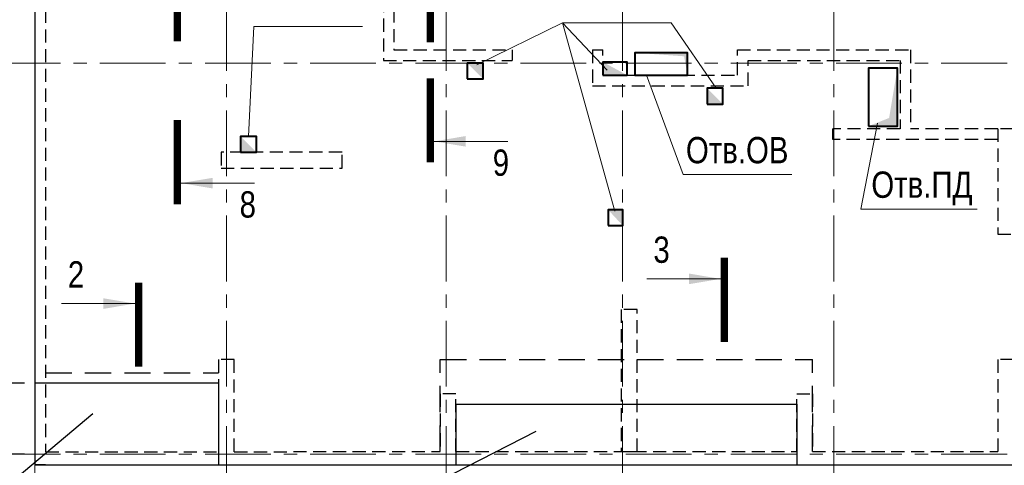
# Model space of a CAD drawing. Header units: inches. Extents: x -56152 to 65019, y 546816 to 630816.
# Tile 3 of 15: x -45821 to -27097, y 563293 to 571762. Entities that reach past the tile are written whole.
import ezdxf
from ezdxf.enums import TextEntityAlignment as Align

# ---------------------------------------------------------------- set-up
doc = ezdxf.new("R2010")
doc.units = ezdxf.units.IN
doc.header["$LTSCALE"] = 1000
doc.header["$MEASUREMENT"] = 0
doc.linetypes.add('CENTER', pattern=[2, 1.25, -0.25, 0.25, -0.25])
doc.linetypes.add('HIDDEN', pattern=[0.375, 0.25, -0.125])
for name, color, linetype, lineweight in [('СК-040-С(тены)', 12, 'Continuous', 20), ('СК-041-С-СТЕНЫ НЕВИДИМЫЕ', 12, 'HIDDEN', 30), ('СК-050-П(литы перекрытия)', 3, 'Continuous', 30), ('СК-051-1-П-ОТВЕРСТИЯ ОВ ДУ', 5, 'Continuous', 40), ('СК-051-2-П-ОТВЕРСТИЯ ВК', 1, 'Continuous', 40), ('СК-052-П-БАЛКИ', 1, 'HIDDEN', 30), ('СК-100-О(си)', 7, 'CENTER', 15), ('СК-110-О-РАЗМЕРЫ', 7, 'Continuous', 15), ('СК-300-Р(азмеры)', 7, 'Continuous', 20), ('СК-400-Т(екст)', 7, 'Continuous', 20), ('СК-451-1-Т-ОТВ ОВ ДУ', 5, 'Continuous', 20), ('СК-451-2-Т-ОТВ ВК', 1, 'Continuous', 20), ('СК-500-С(ечения)', 5, 'Continuous', 40)]:
    doc.layers.add(name, color=color, linetype=linetype, lineweight=lineweight)
doc.styles.add('ARIAL_annotative', font='arial.ttf', dxfattribs={"width": 0.8, "height": 2.5})
doc.styles.add('RUSS', font='arial.ttf', dxfattribs={"width": 0.8})
doc.dimstyles.new('100-200', dxfattribs={"dimscale": 0, "dimtxt": 500, "dimasz": 300, "dimexe": 200, "dimexo": 200, "dimgap": 200, "dimtad": 1, "dimdec": 0, "dimzin": 0, "dimdsep": 46, "dimtxsty": 'RUSS', "dimblk": 'ARCHTICK', "dimcen": 0.096, "dimdle": 200, "dimclrd": 7, "dimclre": 7, "dimclrt": 256, "dimadec": 0, "dimazin": 0, "dimtfac": 1, "dimtdec": 0, "dimtmove": 2, "dimatfit": 3, "dimldrblk": 'OBLIQUE', "dimfxl": 1, "dimtolj": 1, "dimtzin": 0, "dimarcsym": 0})

# ---------------------------------------------------------------- blocks, each defined once
blk = doc.blocks.new('оси')
at = {"layer": 'СК-100-О(си)'}
for p, q in [((-43920.2, 18534.9), (-43920.2, -7257.5)), ((-40280.2, 18534.9), (-40280.2, -7257.5)), ((-36100.2, 18534.9), (-36100.2, -7257.5)), ((-32750.1, 18534.9), (-32750.1, -7257.5)), ((-28729.8, 18534.9), (-28729.8, -7257.5)), ((-46685.3, 7435), (4554.2, 7435)), ((-46685.3, 0), (4554.2, 0))]:
    blk.add_line(p, q, dxfattribs=at)
blk = doc.blocks.new('A$C858fb3ef')
at = {"layer": 'СК-300-Р(азмеры)'}
blk.add_blockref('оси', (0, 0), dxfattribs=at)
blk = doc.blocks.new('A$C573b34c5')
blk.add_blockref('A$C858fb3ef', (0, 0))
blk = doc.blocks.new('Сечение')
at = {"layer": 'СК-500-С(ечения)', "linetype": 'Continuous', "lineweight": 15, "ltscale": 100}
blk.add_line((-200, -35), (-200, -735), dxfattribs=at)
at = {"layer": 'СК-500-С(ечения)', "linetype": 'Continuous', "ltscale": 100, "const_width": 70}
blk.add_lwpolyline([(-400, 0), (400, 0)], dxfattribs=at)
at = {"layer": 'СК-500-С(ечения)', "linetype": 'Continuous', "ltscale": 100}
blk.add_solid([(-200, -35), (-250.3, -335.5), (-149.7, -335.5)], dxfattribs=at)
blk = doc.blocks.new('*U39')
at = {"layer": 'СК-400-Т(екст)', "ltscale": 100, "yscale": 0.01, "zscale": 0.01}
for p, xscale, rotation in [((0, -4), 0.01, 270.0000000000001), ((0, -22.757), -0.01, 270)]:
    blk.add_blockref('Сечение', p, dxfattribs=dict(at, xscale=xscale, rotation=rotation))
at = {"layer": 'СК-500-С(ечения)', "color": 0, "ltscale": 100, "style": 'ARIAL_annotative', "width": 0.8}
blk.add_attdef('НОМЕР_СЕЧЕНИЯ_1_1(НОМЕР_ЛИСТА)', text='', height=2.5, rotation=270, dxfattribs=at).set_placement((-6.74, -1.226), align=Align.RIGHT)
blk.add_attdef('НОМЕР_СЕЧЕНИЯ_2_1(НОМЕР_ЛИСТА)', text='', height=2.5, rotation=270, dxfattribs=at).set_placement((-7.48, -25.53), align=Align.BOTTOM_LEFT)
blk = doc.blocks.new('*U40')
at = {"layer": 'СК-400-Т(екст)', "ltscale": 100, "yscale": 0.01, "zscale": 0.01}
for p, xscale, rotation in [((0, -4), 0.01, 270.0000000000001), ((0, -25.1), -0.01, 270)]:
    blk.add_blockref('Сечение', p, dxfattribs=dict(at, xscale=xscale, rotation=rotation))
at = {"layer": 'СК-500-С(ечения)', "color": 0, "ltscale": 100, "style": 'ARIAL_annotative', "width": 0.8}
blk.add_attdef('НОМЕР_СЕЧЕНИЯ_1_1(НОМЕР_ЛИСТА)', text='', height=2.5, rotation=270, dxfattribs=at).set_placement((-6.74, -1.226), align=Align.RIGHT)
blk.add_attdef('НОМЕР_СЕЧЕНИЯ_2_1(НОМЕР_ЛИСТА)', text='', height=2.5, rotation=270, dxfattribs=at).set_placement((-7.48, -27.874), align=Align.BOTTOM_LEFT)
blk = doc.blocks.new('*U66')
at = {"layer": 'СК-400-Т(екст)', "ltscale": 100, "yscale": 0.01, "zscale": 0.01}
for p, xscale, rotation in [((0, -4), 0.01, 270.0000000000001), ((0, -19.474), -0.01, 270)]:
    blk.add_blockref('Сечение', p, dxfattribs=dict(at, xscale=xscale, rotation=rotation))
at = {"layer": 'СК-500-С(ечения)', "color": 0, "ltscale": 100, "style": 'ARIAL_annotative', "width": 0.8}
blk.add_attdef('НОМЕР_СЕЧЕНИЯ_1_1(НОМЕР_ЛИСТА)', text='', height=2.5, rotation=270, dxfattribs=at).set_placement((-6.74, -1.226), align=Align.RIGHT)
blk.add_attdef('НОМЕР_СЕЧЕНИЯ_2_1(НОМЕР_ЛИСТА)', text='', height=2.5, rotation=270, dxfattribs=at).set_placement((-7.48, -22.247), align=Align.BOTTOM_LEFT)
blk = doc.blocks.new('*U72')
at = {"layer": 'СК-400-Т(екст)', "ltscale": 100, "yscale": 0.01, "zscale": 0.01}
for p, xscale, rotation in [((0, -4), 0.01, 270.0000000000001), ((0, -15.416), -0.01, 270)]:
    blk.add_blockref('Сечение', p, dxfattribs=dict(at, xscale=xscale, rotation=rotation))
at = {"layer": 'СК-500-С(ечения)', "color": 0, "ltscale": 100, "style": 'ARIAL_annotative', "width": 0.8}
blk.add_attdef('НОМЕР_СЕЧЕНИЯ_1_1(НОМЕР_ЛИСТА)', text='', height=2.5, rotation=270, dxfattribs=at).set_placement((-6.74, -1.226), align=Align.RIGHT)
blk.add_attdef('НОМЕР_СЕЧЕНИЯ_2_1(НОМЕР_ЛИСТА)', text='', height=2.5, rotation=270, dxfattribs=at).set_placement((-7.48, -18.19), align=Align.BOTTOM_LEFT)
blk = doc.blocks.new('A$Cc2edbf5f')
at = {"layer": 'СК-041-С-СТЕНЫ НЕВИДИМЫЕ'}
for p, q in [((1, -200), (1, 15201)), ((203, 15201), (203, 49)), ((6625, 10905), (6625, 7485)), ((6825, 10705), (6825, 7685)), ((6826, 7685), (9074, 7685)), ((9074, 7685), (9074, 7485)), ((10600, 7685), (10600, 7005)), ((10600, 7685), (10800, 7685)), ((10800, 7205), (10800, 7685)), ((13360, 7205), (13360, 7685)), ((13360, 7685), (16650, 7685)), ((16650, 7685), (16650, 6185)), ((6625, 7485), (9074, 7485)), ((13560, 7005), (13560, 7485)), ((13560, 7485), (16450, 7485)), ((16450, 7485), (16450, 6185)), ((10800, 7205), (13360, 7205)), ((10600, 7005), (13560, 7005)), ((15170, 5985), (15170, 6185)), ((16450, 6185), (15170, 6185)), ((18310, 6185), (16650, 6185)), ((18310, 5985), (15170, 5985)), ((14485, 50), (14485, 1150)), ((14485, 1150), (14785, 1150)), ((14785, 1150), (14785, 50)), ((203, 49), (3490, 49)), ((3790, 49), (7705, 50)), ((8005, 50), (14485, 50)), ((14785, 50), (18310, 50)), ((1, -200), (44120, -200)), ((203, -200), (1, -200))]:
    blk.add_line(p, q, dxfattribs=at)
for points in [[(18310, 6185), (18310, 4186), (18610, 4186), (18610, 6185)], [(5840, 5740), (3540, 5740), (3540, 5440), (5840, 5440)], [(11150, 2750), (11150, 50), (11450, 50), (11450, 2750)]]:
    blk.add_lwpolyline(points, close=True, dxfattribs=at)
for points in [[(3490, 1800), (3490, 49)], [(3790, 49), (3790, 1800), (3490, 1800)], [(18610, 50), (18610, 1800), (18310, 1800), (18310, 50)], [(7705, 1150), (7705, 50)], [(8005, 50), (8005, 1150), (7705, 1150)]]:
    blk.add_lwpolyline(points, dxfattribs=at)
blk = doc.blocks.new('A$Ca2ef78bd')
at = {"layer": 'СК-040-С(тены)'}
blk.add_blockref('A$Cc2edbf5f', (0, -15985), dxfattribs=at)
blk = doc.blocks.new('_ArchTick')
at = {"color": 0, "linetype": 'ByBlock', "const_width": 0.15}
blk.add_lwpolyline([(-0.5, -0.5), (0.5, 0.5)], dxfattribs=at)
blk = doc.blocks.new('*D150')
at = {"layer": 'Defpoints', "color": 0, "transparency": 16777216}
for p in [(-45530, 564853), (-46452, 563503), (-45530, 563503)]:
    blk.add_point(p, dxfattribs=at)
at = {"layer": 'СК-110-О-РАЗМЕРЫ', "color": 7, "lineweight": -2, "transparency": 16777216}
for p, q in [((-46452, 565053), (-46452, 563303)), ((-45730, 564853), (-46652, 564853)), ((-45730, 563503), (-46652, 563503))]:
    blk.add_line(p, q, dxfattribs=at)
at = {"layer": 'СК-110-О-РАЗМЕРЫ', "color": 7, "lineweight": -2, "transparency": 16777216, "xscale": 300, "yscale": 300, "zscale": 300}
for p, rotation in [((-46452, 564853), 90), ((-46452, 563503), 270)]:
    blk.add_blockref('_ArchTick', p, dxfattribs=dict(at, rotation=rotation))
at = {"layer": 'СК-110-О-РАЗМЕРЫ', "transparency": 16777216, "insert": (-47208, 564178), "char_height": 500, "attachment_point": 5, "rotation": 90, "style": 'RUSS'}
blk.add_mtext('\\A1;1350', dxfattribs=at)
blk = doc.blocks.new('_Oblique')
at = {"color": 0, "linetype": 'ByBlock', "lineweight": -2}
blk.add_line((-0.5, -0.5), (0.5, 0.5), dxfattribs=at)

msp = doc.modelspace()

# ---------------------------------------------------------------- linework, layer by layer
at = {"layer": 'СК-050-П(литы перекрытия)'}
for p, q in [((-45530.2, 578704.2), (-45530.2, 563303.6)), ((-42040.3, 564853.4), (-45530.2, 564853.9)), ((-42040.3, 564853.4), (-42040.3, 563303.6)), ((-37525.3, 564453.1), (-31045.2, 564453.4)), ((-37525.3, 564453.1), (-37525.3, 563303.1)), ((-31045.2, 564453.4), (-31045.2, 563303.1)), ((-45530.2, 563303.6), (-1410.1, 563303.5))]:
    msp.add_line(p, q, dxfattribs=at)
for centre, end in [((-45529.7, 564853.9), 270.00048), ((-45529.7, 563303.6), 270.00057)]:
    msp.add_arc(centre, 0.5, 179.99999, end, dxfattribs=at)
at = {"layer": 'СК-051-1-П-ОТВЕРСТИЯ ОВ ДУ'}
for points in [[(-34120.3, 570708.3), (-33120.3, 570708.3), (-33120.3, 571133.4), (-34120.3, 571133.4)], [(-29680.2, 569738.4), (-29130.2, 569738.4), (-29130.2, 570838.4), (-29680.2, 570838.4)]]:
    msp.add_lwpolyline(points, close=True, dxfattribs=at)
for points in [[(-33120.3, 570708.3), (-33120.3, 571133.4), (-33186.2, 571067.2), (-34120.3, 571133.4)], [(-29680.2, 569738.4), (-29130.2, 569738.4), (-29287.4, 569895.5), (-29130.2, 570838.4)]]:
    msp.add_solid(points, dxfattribs=at)
at = {"layer": 'СК-051-2-П-ОТВЕРСТИЯ ВК'}
for points in [[(-37310.2, 570638.4), (-37010.2, 570638.4), (-37010.2, 570938.4), (-37310.2, 570938.4)], [(-34730.2, 570708.4), (-34270.2, 570708.4), (-34270.2, 570958.4), (-34730.2, 570958.4)], [(-32750.2, 570158.5), (-32450.2, 570158.5), (-32450.2, 570458.5), (-32750.2, 570458.5)], [(-41620.3, 569243.2), (-41320.3, 569243.2), (-41320.3, 569543.3), (-41620.3, 569543.3)], [(-34630.2, 567848.2), (-34350.2, 567848.2), (-34350.2, 568148.2), (-34630.2, 568148.2)]]:
    msp.add_lwpolyline(points, close=True, dxfattribs=at)
for points in [[(-37010.2, 570638.4), (-37010.2, 570938.4), (-37310.2, 570938.4)], [(-34270.2, 570708.4), (-34730.2, 570958.4), (-34730.2, 570708.3)], [(-32450.2, 570158.5), (-32750.2, 570458.5), (-32750.2, 570158.5)], [(-41320.3, 569243.3), (-41620.3, 569543.3), (-41620.3, 569243.2)], [(-34350.2, 567848.2), (-34350.2, 568148.2), (-34630.2, 568148.2)]]:
    msp.add_solid(points, dxfattribs=at)
at = {"layer": 'СК-052-П-БАЛКИ', "ltscale": 2}
for p, q in [((-37825.3, 565303.2), (-30745.2, 565303.2)), ((-37825.3, 563552.5), (-37825.3, 565303.2)), ((-30745.2, 563552.7), (-30745.2, 565303.2)), ((-45330.2, 565053.4), (-42040.3, 565053.4))]:
    msp.add_line(p, q, dxfattribs=at)
at = {"layer": 'СК-400-Т(екст)', "lineweight": 25}
for p, q in [((-46696.3, 562377.1), (-44432.3, 564280.7)), ((-38402.9, 562716.9), (-35999.2, 563942.8))]:
    msp.add_line(p, q, dxfattribs=at)
at = {"layer": 'СК-451-1-Т-ОТВ ОВ ДУ', "lineweight": 13}
for p, q in [((-33203, 568820.6), (-33902.3, 570708.3)), ((-29828, 568164.1), (-29507.5, 569794.6)), ((-33203, 568820.6), (-31137.5, 568820.6)), ((-29828, 568164.1), (-27611.6, 568164.1))]:
    msp.add_line(p, q, dxfattribs=at)
at = {"layer": 'СК-451-2-Т-ОТВ ВК', "lineweight": 15}
for p, q in [((-35498.4, 571701.5), (-37129.9, 570903)), ((-35498.4, 571701.5), (-33432.9, 571701.5)), ((-35498.4, 571701.5), (-34500.5, 568121.5)), ((-35498.4, 571701.5), (-34647.9, 570801.7)), ((-33432.9, 571701.5), (-32578.9, 570458.5)), ((-41367.1, 571631.8), (-41470.3, 569543.3)), ((-41367.1, 571631.8), (-39301.6, 571631.8))]:
    msp.add_line(p, q, dxfattribs=at)

# ---------------------------------------------------------------- block references
at = {"layer": 'СК-110-О-РАЗМЕРЫ'}
msp.add_blockref('A$Ca2ef78bd', (-45530.2, 579488.1), dxfattribs=at)
at = {"layer": 'СК-300-Р(азмеры)'}
msp.add_blockref('A$C573b34c5', (-1610, 563503.1), dxfattribs=at)
at = {"layer": 'СК-500-С(ечения)'}
ref = msp.add_blockref('*U66', (-42822.9, 572951.1), dxfattribs=dict(at, xscale=-200, yscale=200, zscale=200, rotation=6.149580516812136e-05))
ref.add_attrib('НОМЕР_СЕЧЕНИЯ_2_1(НОМЕР_ЛИСТА)', '8', dxfattribs={"color": 0, "ltscale": 100, "height": 500, "style": 'ARIAL_annotative', "width": 0.8}).set_placement((-41638.6, 568501.7), align=Align.TOP_LEFT)
ref.add_attrib('НОМЕР_СЕЧЕНИЯ_1_1(НОМЕР_ЛИСТА)', '8', dxfattribs={"color": 0, "ltscale": 100, "height": 500, "style": 'ARIAL_annotative', "width": 0.8}).set_placement((-41786.6, 572705.9), align=Align.BOTTOM_LEFT)
ref = msp.add_blockref('*U72', (-38009.2, 572933.5), dxfattribs=dict(at, xscale=-200, yscale=200, zscale=200, rotation=6.149580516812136e-05))
ref.add_attrib('НОМЕР_СЕЧЕНИЯ_2_1(НОМЕР_ЛИСТА)', '9', dxfattribs={"color": 0, "ltscale": 100, "height": 500, "style": 'ARIAL_annotative', "width": 0.8}).set_placement((-36824.9, 569295.5), align=Align.TOP_LEFT)
ref.add_attrib('НОМЕР_СЕЧЕНИЯ_1_1(НОМЕР_ЛИСТА)', '9', dxfattribs={"color": 0, "ltscale": 100, "height": 500, "style": 'ARIAL_annotative', "width": 0.8}).set_placement((-36972.9, 572688.2), align=Align.BOTTOM_LEFT)
ref = msp.add_blockref('*U40', (-32422, 567236.7), dxfattribs=dict(at, xscale=200, yscale=200, zscale=200, rotation=359.9999385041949))
ref.add_attrib('НОМЕР_СЕЧЕНИЯ_2_1(НОМЕР_ЛИСТА)', '3', dxfattribs={"color": 0, "ltscale": 100, "height": 500, "style": 'ARIAL_annotative', "width": 0.8}).set_placement((-33918, 561662), align=Align.TOP_LEFT)
ref.add_attrib('НОМЕР_СЕЧЕНИЯ_1_1(НОМЕР_ЛИСТА)', '3', dxfattribs={"color": 0, "ltscale": 100, "height": 500, "style": 'ARIAL_annotative', "width": 0.8}).set_placement((-33769.9, 566991.4), align=Align.BOTTOM_LEFT)
ref = msp.add_blockref('*U39', (-43557.4, 566767.3), dxfattribs=dict(at, xscale=200, yscale=200, zscale=200, rotation=359.9999385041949))
ref.add_attrib('НОМЕР_СЕЧЕНИЯ_2_1(НОМЕР_ЛИСТА)', '2', dxfattribs={"color": 0, "ltscale": 100, "height": 500, "style": 'ARIAL_annotative', "width": 0.8}).set_placement((-45053.4, 561661.3), align=Align.TOP_LEFT)
ref.add_attrib('НОМЕР_СЕЧЕНИЯ_1_1(НОМЕР_ЛИСТА)', '2', dxfattribs={"color": 0, "ltscale": 100, "height": 500, "style": 'ARIAL_annotative', "width": 0.8}).set_placement((-44905.3, 566522), align=Align.BOTTOM_LEFT)

# ---------------------------------------------------------------- texts
at = {"layer": 'СК-451-1-Т-ОТВ ОВ ДУ', "lineweight": 13, "style": 'RUSS', "width": 0.8}
for s, p in [('Отв.ОВ', (-33151.3, 569033.3)), ('Отв.ПД', (-29625.4, 568376.9))]:
    msp.add_text(s, height=500, dxfattribs=at).set_placement(p)

# ---------------------------------------------------------------- dimensions: what is measured, and where the dimension line sits
at = {"layer": 'СК-110-О-РАЗМЕРЫ'}
dim = msp.add_linear_dim(base=(-46452.2, 563503.1), p1=(-45530.2, 564852.9), p2=(-45530.2, 563503.1), angle=90, dimstyle='100-200', override={"dimscale": 1}, dxfattribs=at)
dim.commit()
dim.dimension.update_dxf_attribs({"geometry": '*D150', "text_midpoint": (-47207.7, 564178)})

doc.saveas('drawing.dxf')
